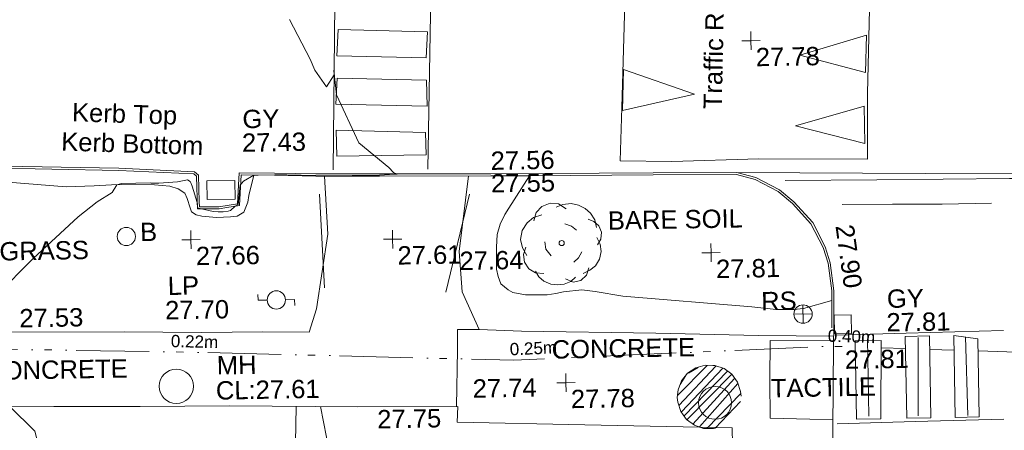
# Model space of a CAD drawing. Header units: millimetres. Extents: x -290717 to 520720, y -103372 to 287762.
# Tile 196 of 256: x -41327 to -21155, y 165285 to 173686. Entities that reach past the tile are written whole.
import ezdxf

# ---------------------------------------------------------------- set-up
doc = ezdxf.new("R2010")
doc.units = ezdxf.units.MM
doc.linetypes.add('IMPORT-HIDDEN2 _3_', pattern=[4762.5, 3175, -1587.5])
doc.linetypes.add('IMPORT-UG_ELEC_STREET LIGHTING_QLB2 _2_', pattern=[2700, 1500, -300.0000000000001, 0, -250, 150, -300.0000000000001, 0, -200])
for name, color, linetype, lineweight, true_color in [('00_TOPO_FENCE', 7, 'Continuous', 9, 0x3f7f4f), ('00_TOPO_FOOTPATH', 7, 'Continuous', 9, 0xa50000), ('00_TOPO_FURN_BARRIER_2D', 7, 'Continuous', 9, 0x666666), ('00_TOPO_FURN_BOLLARD', 7, 'Continuous', 9, 0x666666), ('00_TOPO_FURN_LAMP_POST', 7, 'Continuous', 9, 0x666666), ('00_TOPO_FURN_SIGN', 7, 'Continuous', 9, 0x666666), ('00_TOPO_KERB_BOTTOM', 1, 'Continuous', 9, 0xff0000), ('00_TOPO_KERB_TOP', 7, 'Continuous', 9, 0xa500a5), ('00_TOPO_LEVEL_SPOT', 7, 'Continuous', 9, 0x666666), ('00_TOPO_ROAD_MARKING_ARROWS', 7, 'Continuous', 9, 0x999999), ('00_TOPO_ROAD_MARKING_WHITE_CONTINUOUS', 7, 'Continuous', 9, 0x999999), ('00_TOPO_ROAD_MARKING_WHITE_DASH', 7, 'Continuous', 9, 0x999999), ('00_TOPO_SERV_GULLY', 7, 'Continuous', 9, 0x5252a5), ('00_TOPO_SERV_MH', 7, 'Continuous', 9, 0x666666), ('00_TOPO_TRAFFIC_RAMP', 7, 'Continuous', 9, 0x999999), ('00_TOPO_TREE', 7, 'Continuous', 9, 0x666666), ('00_UAV_FORM_LINES', 7, 'Continuous', 9, 0x666666), ('01_DTM_CONTOUR_MJR', 7, 'Continuous', 9, 0x7f3f00), ('12333-PUM-2D-U-0001-C01 - Rev2_REVIT IMPORT_dwg', 7, 'Continuous', 9, 0x767676), ('PUM-CHAMBER EXTENTS', 6, 'IMPORT-HIDDEN2 _3_', 9, 0xff00ff), ('PUM-ELECTRIC-SL-QLB2', 7, 'IMPORT-UG_ELEC_STREET LIGHTING_QLB2 _2_', 9, 0xff7f7f)]:
    doc.layers.add(name, color=color, linetype=linetype, lineweight=lineweight, true_color=true_color)
for name, color, linetype, lineweight in [('00_TOPO_PEDASTRIAN', 7, 'Continuous', 9), ('00_TOPO_ROAD_EDGE', 7, 'Continuous', 9), ('00_TOPO_SURFACE', 7, 'Continuous', 9), ('00_TOPO_SURVEY_TEXT', 7, 'Continuous', 9)]:
    doc.layers.add(name, color=color, linetype=linetype, lineweight=lineweight)
doc.styles.add('Arial_1', font='arial.ttf', dxfattribs={"height": 250})
doc.styles.add('Swis721 Lt BT_2', font='swissl.ttf', dxfattribs={"height": 375})

# ---------------------------------------------------------------- blocks, each defined once
blk = doc.blocks.new('12333-PUM-2D-U-0001-C01 - Rev2_REVIT IMPORT_dwg_CONIFEROUS_TREE-2077141-Site Location Plan Existing')
at = {"layer": '00_TOPO_TREE', "color": 254, "true_color": 0xcccccc, "flags": 128}
for points in [[(533874127.1760948, 725725502.1413811), (533874178.5435401, 725725673.3661991), (533874298.4009126, 725725793.2235715), (533874469.6257305, 725725861.7134986), (533874640.8505483, 725725844.5910169), (533874794.9528845, 725725741.8561262)], [(533874589.4831029, 725725776.1010897), (533874726.4629573, 725725827.4685351), (533874897.6877751, 725725844.5910169), (533875051.7901113, 725725810.3460532), (533875188.7699656, 725725741.8561262), (533875291.5048562, 725725639.1212354), (533875377.1172652, 725725502.1413811), (533875411.3622288, 725725348.0390451)], [(533873973.0737587, 725724800.1196278), (533873887.4613497, 725724954.221964), (533873853.2163861, 725725125.4467819), (533873887.4613497, 725725313.7940814), (533873990.1962404, 725725467.8964175), (533874127.1760948, 725725570.6313083), (533874298.4009126, 725725621.9987537)], [(533874760.7079209, 725725433.651454), (533874897.6877751, 725725382.2840086), (533875000.4226658, 725725296.6715996)], [(533875240.1374109, 725725519.2638628), (533875359.9947835, 725725467.8964175), (533875462.7296741, 725725382.2840086), (533875514.0971195, 725725245.3041543), (533875496.9746377, 725725108.3243), (533875428.4847105, 725724988.4669275)], [(533874315.5233944, 725724423.4250284), (533874144.2985765, 725724440.5475104), (533874007.3187222, 725724526.1599193), (533873921.7063133, 725724663.1397736), (533873904.5838314, 725724817.2421097), (533873955.9512769, 725724971.3444456)], [(533874469.6257305, 725724782.9971461), (533874366.8908398, 725724919.9770004), (533874349.768358, 725725074.0793364)], [(533875411.3622288, 725725142.5692636), (533875479.8521559, 725725005.5894094), (533875496.9746377, 725724851.4870732), (533875462.7296741, 725724697.3847371), (533875377.1172652, 725724560.4048829), (533875257.2598926, 725724474.7924739), (533875120.2800384, 725724406.3025466)], [(533875103.1575565, 725724851.4870732), (533875034.6676294, 725724731.6297008), (533874931.9327387, 725724646.0172918)], [(533874966.1777024, 725724337.8126194), (533874863.4428115, 725724252.2002106), (533874726.4629573, 725724200.8327652), (533874589.4831029, 725724183.7102835), (533874452.5032488, 725724200.8327652), (533874315.5233944, 725724269.3226925), (533874212.7885037, 725724354.9351014), (533874144.2985765, 725724474.7924739)], [(533875240.1374109, 725724526.1599193), (533875188.7699656, 725724372.0575831), (533875068.912593, 725724269.3226925), (533874914.8102569, 725724235.0777289), (533874760.7079209, 725724303.567656)]]:
    blk.add_lwpolyline(points, dxfattribs=at)
at = {"layer": '00_TOPO_TREE', "color": 254, "true_color": 0xcccccc}
blk.add_circle((533874692.2179937, 725725039.8343729), 52.82105749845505, dxfattribs=at)
blk = doc.blocks.new('12333-PUM-2D-U-0001-C01 - Rev2_REVIT IMPORT_dwg_MSL_Bollard_2-2077182-Site Location Plan Existing')
at = {"layer": '00_TOPO_FURN_BOLLARD', "color": 254, "true_color": 0xcccccc}
blk.add_circle((0, 0), 62.50000000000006, dxfattribs=at)
blk = doc.blocks.new('12333-PUM-2D-U-0001-C01 - Rev2_REVIT IMPORT_dwg_MSL_RoadSign_SYM-2077193-Site Location Plan Existing')
at = {"layer": '00_TOPO_FURN_SIGN', "color": 254, "true_color": 0xcccccc}
for p, q in [((-500.2287617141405, 0), (499.7712382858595, 0)), ((-0.2287617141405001, -500.0000000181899), (-0.2287617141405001, 499.9999999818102))]:
    blk.add_line(p, q, dxfattribs=at)
blk.add_circle((-0.2287617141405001, 0), 500.0000000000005, dxfattribs=at)
blk = doc.blocks.new('12333-PUM-2D-U-0001-C01 - Rev2_REVIT IMPORT_dwg_MSL_Lamp_Post_SYM-2077199-Site Location Plan Existing')
at = {"layer": '00_TOPO_FURN_LAMP_POST', "color": 254, "true_color": 0xcccccc, "flags": 128}
for points in [[(-500.1060478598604, 0), (-1000.212095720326, 0), (-1000.212095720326, 316.7338303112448)], [(500.1060478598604, 0), (1000.21209571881, 0), (1000.21209571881, -316.7338303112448)]]:
    blk.add_lwpolyline(points, dxfattribs=at)
at = {"layer": '00_TOPO_FURN_LAMP_POST', "color": 254, "true_color": 0xcccccc}
blk.add_circle((0, 0), 500.1060478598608, dxfattribs=at)
blk = doc.blocks.new('12333-PUM-2D-U-0001-C01 - Rev2_REVIT IMPORT_dwg_MM-2077200-Site Location Plan Existing')
at = {"layer": '00_TOPO_LEVEL_SPOT', "color": 254, "true_color": 0xcccccc, "flags": 128}
for points in [[(0, -500.0000000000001), (0, 0), (-500.0000000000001, 0)], [(500.0000000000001, 0), (0, 0), (0, 500.0000000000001)]]:
    blk.add_lwpolyline(points, dxfattribs=at)
blk = doc.blocks.new('12333-PUM-2D-U-0001-C01 - Rev2_REVIT IMPORT_dwg_MGS62954_T2_Galway_ITM_3d_Rev1-2077680-Site Location Plan Existing')
at = {"layer": '00_TOPO_FOOTPATH', "color": 254, "true_color": 0xcccccc, "flags": 128}
for points in [[(533869857.5035153, 725726495.4703825), (533869902.4992046, 725725303.0086882), (533869648.557068, 725723784.791834), (533869490.2936457, 725723307.9001478), (533868540.0000001, 725723330.0000001), (533867280.0000001, 725723340.0000001), (533865700.0000001, 725723380.0000001), (533863140.0000001, 725723420), (533861690.0000002, 725723440.0000002), (533861570.0000001, 725723480), (533861490, 725723640.0000001), (533861420.0000001, 725724090.0000001), (533861390, 725724610), (533861390, 725725410), (533861420.0000001, 725726140), (533861527.9710129, 725726755.4721956)], [(533880231.3508749, 725723040.6573384), (533878690.0000002, 725723080.0000002), (533876590.0000001, 725723160), (533873840, 725723250), (533872973.9164643, 725723301.5758512), (533872634.6583105, 725724076.4525092), (533872592.3618316, 725724903.9065189), (533872808.5394711, 725726445.7022974)], [(533878091.5940915, 725717058.1060783), (533878120, 725719490.0000001), (533878120, 725721200.0000002), (533875100.0000001, 725721310.0000002), (533872490.0000001, 725721410), (533872510.0000001, 725721730), (533870460.0000001, 725721760), (533867830.0000001, 725721830.0000001), (533866000, 725721850.0000001), (533864230, 725721880.0000001), (533862410.0000001, 725721920.0000001), (533860700.0000001, 725721940.0000001), (533858810.0000002, 725721980), (533857050.0000001, 725722020), (533855450.0000001, 725722050), (533853490, 725722090.0000002), (533851550.0000001, 725722120.0000001), (533849630.0000001, 725722160.0000001), (533848260.0000001, 725722220.0000001), (533847330.0000001, 725722320.0000002), (533846620.0000001, 725722500.0000001), (533845430.0000002, 725723010), (533844570.0000001, 725723410.0000001), (533843739.3069958, 725723864.5093199)]]:
    blk.add_lwpolyline(points, dxfattribs=at)
at = {"layer": '00_TOPO_FURN_BARRIER_2D', "color": 254, "true_color": 0xcccccc}
for p, q in [((533869820.0000002, 725724210), (533869750.0000001, 725726130)), ((533872300, 725724080), (533872820.0000001, 725726070.0000002))]:
    blk.add_line(p, q, dxfattribs=at)
at = {"layer": '00_TOPO_KERB_BOTTOM', "color": 254, "true_color": 0xcccccc, "flags": 128}
blk.add_lwpolyline([(533880238.9375493, 725723208.9615966), (533880251.2294614, 725723966.0985905), (533880183.8301461, 725724539.8966494), (533880089.9354669, 725724871.4164566), (533879841.1629242, 725725370.6788999), (533879462.9291122, 725725800.0010712), (533879170.1154087, 725726052.452935), (533878695.0609881, 725726314.457762), (533878302.9252208, 725726422.0078136), (533876590.720026, 725726446.1320992), (533873267.2118734, 725726480.7389705), (533870968.7359276, 725726519.5018823), (533869681.2294695, 725726541.2151829), (533868837.2857705, 725726572.0272278), (533868112.8181707, 725726592.5696751), (533868063.7586554, 725725958.182143), (533867683.6686536, 725725905.255959), (533867285.3494946, 725725913.9028821), (533867284.0634437, 725726012.7437726), (533867276.9984556, 725726555.7314417), (533867197.559556, 725726628.507768), (533865647.6978797, 725726727.8144488), (533862893.4845387, 725726827.4936966)], dxfattribs=at)
at = {"layer": '00_TOPO_KERB_TOP', "color": 254, "true_color": 0xcccccc, "flags": 128}
blk.add_lwpolyline([(533880196.1772586, 725723209.6557983), (533880208.4228826, 725723963.9416138), (533880141.7538743, 725724531.5222692), (533880049.8766235, 725724855.9190164), (533879805.3786522, 725725346.602808), (533879432.7806145, 725725769.5279765), (533879145.5626811, 725726017.1553988), (533878678.8531681, 725726274.5577925), (533878296.8713771, 725726379.3229396), (533876590.1961333, 725726403.3693107), (533874054.7793631, 725726429.7699807), (533873266.6286595, 725726437.9767997), (533870986.942897, 725726476.4228221), (533869680.0886319, 725726498.4624159), (533868835.8995086, 725726529.2834213), (533868152.3165984, 725726548.6665736), (533868103.7436923, 725725920.5713761), (533867845.9583333, 725725884.6756794), (533867686.1696032, 725725862.4256659), (533867243.124595, 725725872.0435215), (533867234.4766971, 725726536.6874986), (533867179.7839909, 725726586.7931052), (533865645.5567896, 725726685.098014), (533862893.1687635, 725726784.7112008)], dxfattribs=at)
at = {"layer": '00_TOPO_PEDASTRIAN', "color": 254, "true_color": 0xcccccc}
for p, q in [((533870192.1, 725729485.8000002), (533870154.0000001, 725728952.4)), ((533870192.1, 725729485.8000002), (533872020.9000001, 725729409.6)), ((533872020.9000001, 725729409.6), (533871982.8000001, 725728876.2000002)), ((533870154.0000001, 725728952.4), (533871982.8000001, 725728876.2000002)), ((533870115.9000001, 725727961.8000001), (533870154.0000001, 725728495.2)), ((533871982.8000001, 725728419), (533870154.0000001, 725728495.2)), ((533871982.8000001, 725727885.6000001), (533871982.8000001, 725728419)), ((533870115.9000001, 725727961.8000001), (533871982.8000001, 725727885.6000001)), ((533870115.9000001, 725727428.4), (533871944.7, 725727352.2)), ((533870115.9000001, 725727428.4), (533870115.9000001, 725726895)), ((533871944.7, 725727352.2), (533871944.7000001, 725726895.0000001)), ((533870115.9000001, 725726895), (533871944.7000001, 725726895.0000001)), ((533881698.3000001, 725721332.4000002), (533881698.3000001, 725723008.8000001)), ((533881698.3000001, 725723008.8000001), (533882193.6000001, 725723008.8000001)), ((533882193.6000001, 725723008.8000001), (533882193.6000001, 725721332.4)), ((533882688.9, 725721332.4), (533882688.9000001, 725723008.8000001)), ((533882688.9000001, 725723008.8000001), (533883184.2000001, 725722932.6000001)), ((533880669.6, 725721332.4), (533880669.6, 725722932.6)), ((533880669.6, 725722932.6), (533881203, 725722932.6)), ((533881203, 725722932.6), (533881164.9000001, 725721332.4000002)), ((533883184.2000001, 725722932.6000001), (533883184.2000001, 725721332.4)), ((533880669.6, 725721332.4), (533881164.9000001, 725721332.4000002)), ((533881698.3000001, 725721332.4000002), (533882193.6000001, 725721332.4)), ((533882688.9, 725721332.4), (533883184.2000001, 725721332.4))]:
    blk.add_line(p, q, dxfattribs=at)
at = {"layer": '00_TOPO_ROAD_EDGE', "color": 254, "true_color": 0xcccccc, "flags": 128}
blk.add_lwpolyline([(533878091.6520879, 725717025.7204967), (533878756.9764456, 725717005.2505316), (533879020.0000001, 725717000), (533879310.0000002, 725717010.0000001), (533879490, 725717050.0000001), (533879660.0000001, 725717130.0000001), (533879860.0000001, 725717300.0000001), (533880050.0000001, 725717590.0000002), (533880110.0000001, 725717780.0000001), (533880140.0000001, 725717970.0000002), (533880150.0000001, 725718480), (533880170.0000001, 725719670.0000001), (533880180.0000002, 725721120.0000001), (533880223.7642007, 725722872.3530802), (533880238.9375493, 725723208.9615966)], dxfattribs=at)
at = {"layer": '00_TOPO_ROAD_MARKING_ARROWS', "color": 254, "true_color": 0xcccccc}
for p, q in [((533879640.9, 725728800), (533881012.5000001, 725729181)), ((533880974.4000001, 725728419), (533881012.5000001, 725729181)), ((533880974.4000001, 725728419), (533879640.9, 725728800)), ((533875983.3000001, 725727733.2000002), (533876021.4000001, 725728571.4000002)), ((533877469.2000001, 725728038.0000001), (533876021.4000001, 725728571.4000002)), ((533875983.3000001, 725727733.2000002), (533877469.2000001, 725728038.0000001)), ((533879526.6, 725727352.2), (533880936.3, 725727733.2000002)), ((533880936.3, 725726971.2000002), (533880936.3, 725727733.2000002)), ((533880936.3, 725726971.2000002), (533879526.6, 725727352.2))]:
    blk.add_line(p, q, dxfattribs=at)
at = {"layer": '00_TOPO_ROAD_MARKING_WHITE_CONTINUOUS', "color": 254, "true_color": 0xcccccc}
for p, q in [((533880920.0000001, 725722970), (533880920.0000001, 725721390.0000002)), ((533881960.0000006, 725722980.0000007), (533881930.0000007, 725721380.0000007)), ((533882930.0000005, 725722980.0000002), (533882950.0000003, 725721370.0000004))]:
    blk.add_line(p, q, dxfattribs=at)
at = {"layer": '00_TOPO_ROAD_MARKING_WHITE_CONTINUOUS', "color": 254, "true_color": 0xcccccc, "flags": 128}
for points in [[(533870230.0000005, 725732630.0000002), (533870130.0000005, 725730020.0000004), (533870040.0000005, 725726620.0000004)], [(533871980.0000002, 725726600.0000007), (533872090.0000002, 725729770.0000007), (533872150.0000003, 725732520.0000006)], [(533879290.0000001, 725726240), (533881170.0000001, 725726220.0000001), (533883890, 725726200.0000002), (533884910.0000001, 725726180.0000002)], [(533880280.0000001, 725723060.0000004), (533881720.0000002, 725723070.0000005), (533883710.0000002, 725723090.0000005)], [(533880270.0000002, 725721240.0000001), (533881870.0000002, 725721260.0000002), (533883690.0000004, 725721280.0000002)]]:
    blk.add_lwpolyline(points, dxfattribs=at)
at = {"layer": '00_TOPO_ROAD_MARKING_WHITE_DASH', "color": 254, "true_color": 0xcccccc, "flags": 128}
blk.add_lwpolyline([(533880450.0000004, 725725730.0000004), (533881479.9999998, 725725720.0000002), (533882500, 725725700.0000002), (533883510.0000002, 725725700.0000002)], dxfattribs=at)
at = {"layer": '00_TOPO_SERV_GULLY', "color": 254, "true_color": 0xcccccc}
for p, q in [((533867448.9000001, 725726056.8000001), (533867448.9000001, 725726437.8000001)), ((533868020.4, 725726437.8000002), (533867448.9000001, 725726437.8000001)), ((533868020.4, 725726056.8000001), (533868020.4, 725726437.8000002)), ((533867448.9000001, 725726056.8000001), (533868020.4, 725726056.8000001)), ((533880593.4, 725723466.0000001), (533880250.5, 725723466.0000001)), ((533880250.5, 725723085), (533880250.5, 725723466.0000001)), ((533880593.4, 725723466.0000001), (533880593.4, 725723085)), ((533880593.4, 725723085), (533880250.5, 725723085))]:
    blk.add_line(p, q, dxfattribs=at)
at = {"layer": '00_TOPO_SERV_MH', "color": 254, "true_color": 0xcccccc}
for centre, radius in [((533866746.8146916, 725722248.4203597), 351.1189548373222), ((533877777.5868655, 725721715.6973487), 336.8582057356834)]:
    blk.add_circle(centre, radius, dxfattribs=at)
at = {"layer": '00_TOPO_SURFACE', "color": 254, "true_color": 0xcccccc, "flags": 128}
for points in [[(533886048.2198389, 725726276.6862067), (533882167.3005771, 725726329.7935548), (533878302.9252211, 725726422.0078133)], [(533872476.2393655, 725721730.4940583), (533872520.0000001, 725722890), (533872528.5998722, 725723306.9397253), (533872973.9164643, 725723301.5758512)], [(533880227.0351222, 725722944.9158368), (533878930.0000002, 725722970.0000001), (533878910.0000001, 725722160.0000001), (533878900.0000001, 725721380), (533879710.0000001, 725721350), (533880185.3332384, 725721333.5470626)], [(533869696.9589273, 725721780.3090781), (533869806.8299926, 725721149.4598147), (533869960.0000001, 725720270), (533870340.0000001, 725718960.0000001), (533870480, 725717740.0000001), (533870360.0000001, 725715020.0000001), (533870300.0000001, 725711930.0000002), (533870460.0000001, 725709410), (533870520.0000001, 725708420.0000001)]]:
    blk.add_lwpolyline(points, dxfattribs=at)
at = {"layer": '00_TOPO_TRAFFIC_RAMP', "color": 254, "true_color": 0xcccccc, "flags": 128}
blk.add_lwpolyline([(533876150.0000001, 725732250.0000001), (533878320.0000001, 725732210.0000001), (533881190.0000002, 725732150), (533881090, 725730000.0000001), (533881010, 725728000), (533880990.0000001, 725726650.0000001), (533878760.0000001, 725726690.0000002), (533876980, 725726670.0000001), (533875920.0000001, 725726700.0000002), (533875970, 725727790.0000001), (533876060.0000002, 725729690.0000002), (533876100, 725731130)], close=True, dxfattribs=at)
at = {"layer": '00_UAV_FORM_LINES', "color": 254, "true_color": 0xcccccc, "flags": 128}
for points in [[(533861469.6015499, 725726422.746025), (533861858.5385, 725726521.6165003), (533862067.5385, 725726539.6165001), (533862947.5385, 725726525.6165001), (533864562.5385, 725726368.6165003), (533865133.5385, 725726380.6165001), (533865493.5385, 725726392.6165001), (533865703.5385, 725726392.6165001), (533866374.5385002, 725726378.6165001), (533866683.5385001, 725726343.6165), (533866855.5385001, 725726285.6165001), (533866991.5385, 725726196.6165001), (533867035.5385, 725726087.6165001), (533867095.5385, 725725892.6165001), (533867117.5385, 725725813.6165), (533867216.5385, 725725746.6165001), (533867333.5385001, 725725718.6165), (533867633.5385, 725725684.6165001), (533867917.5385, 725725692.6165001), (533868057.5385, 725725706.6165001), (533868193.5385001, 725725787.6165003), (533868277.5385, 725725991.6165001), (533868303.5385001, 725726122.6165001), (533868409.0990534, 725726541.3854475)], [(533880205.2793626, 725723770.3122472), (533879620.5385001, 725723611.6165001), (533879422.5385, 725723595.6165), (533879062.5385, 725723606.6165003), (533878566.5385, 725723669.6165), (533875923.5385001, 725723930.6165003), (533875362.5385, 725724037.6165003), (533875087.5385, 725724072.6165001), (533874710.5385001, 725724044.6165), (533874551.5385, 725724010.6165001), (533874376.5385, 725723985.6165001), (533873932.5385, 725723995.6165001), (533873672.5385, 725724046.6165), (533873578.5385, 725724099.6165001), (533873434.5385, 725724230.6165), (533873376.5385, 725724380.6165001), (533873348.5385001, 725724526.6165001), (533873352.5385001, 725724977.6165), (533873373.5385, 725725235.6165), (533873436.5385001, 725725446.6165001), (533873538.5385, 725725647.6165), (533873625.5385, 725725772.6165001), (533874054.7793631, 725726429.7699807)], [(533869040.7810001, 725706215.0589999), (533869059.418, 725709446.2165), (533869064.4180001, 725713459.2165002), (533869120.418, 725715899.2165), (533869129.4180002, 725719945.2165002), (533869193.9061094, 725721793.6983166)]]:
    blk.add_lwpolyline(points, dxfattribs=at)
at = {"layer": '01_DTM_CONTOUR_MJR', "color": 254, "true_color": 0xcccccc, "flags": 128}
for points in [[(533867128.3781388, 725705874.8282701), (533867310.0000002, 725710790.0000001), (533867593.3110682, 725715357.0347863), (533867592.6844468, 725715652.8044193), (533867506.6127281, 725715917.7295306), (533867416.5640634, 725716036.9596734), (533867085.2618433, 725716365.7107376), (533866816.0808877, 725716534.1071098), (533864881.4918119, 725717661.8947865), (533864403.929499, 725718528.620465), (533864321.3011528, 725719409.593299), (533863831.755408, 725721382.710121), (533863320.0000001, 725721900)], [(533863093.8705126, 725724175.0668737), (533863859.7612156, 725724915.278582), (533864796.7807943, 725725748.9696712), (533865193.0811336, 725726047.9940348), (533865501.0270702, 725726231.9453293), (533865600, 725726390.0000001), (533865696.0582011, 725726413.6507938), (533866283.3408324, 725726417.3115861), (533866302.2402388, 725726412.9387732), (533866460.6460872, 725726407.3030385), (533866846.0437679, 725726432.6013321), (533866875.7692308, 725726437.8846155), (533867048.7574751, 725726466.9601331), (533867103.0738994, 725726432.0990566), (533867122.9824561, 725726388.3918129), (533867142.951087, 725726333.8315217), (533867240, 725726000.0000001), (533867245.8602151, 725725890.5107527), (533867330.0000001, 725725870), (533867564.7025226, 725725811.2732035), (533867669.8721591, 725725799.6164774), (533867772.6246335, 725725798.9296191), (533867875.0543168, 725725811.9954262), (533867918.1818182, 725725824.8051949), (533868020, 725725910.0000001), (533868076, 725725944), (533868130.0000001, 725726340.0000001), (533868196.0771278, 725726417.9122342), (533868410.0000001, 725726540.0000001), (533868500, 725726540.0000001), (533868840, 725726536.2580645), (533869085.0000001, 725726532.9166667), (533869680.0000002, 725726510.3153154), (533869860.0000001, 725726500.0000001), (533870983.0350877, 725726493.9298246), (533871294.9751245, 725726507.636816), (533871350.0000001, 725726510), (533871270.9447675, 725726543.8372093), (533871179.7375025, 725726644.5965363), (533870570.0000001, 725727160), (533870130.0000001, 725728150), (533870090, 725728660.0000001), (533870090.7061656, 725728565.8491021), (533869928.5069962, 725728319.0841769), (533869699.0444071, 725728663.9207422), (533869602.90525, 725728892.490684), (533869200.0000001, 725729710.0000002)]]:
    blk.add_lwpolyline(points, dxfattribs=at)
for name, p, xscale, yscale, zscale in [('12333-PUM-2D-U-0001-C01 - Rev2_REVIT IMPORT_dwg_MM-2077200-Site Location Plan Existing', (533878640.0000001, 725729110), 0.375, 0.375, 0.375), ('12333-PUM-2D-U-0001-C01 - Rev2_REVIT IMPORT_dwg_MSL_Bollard_2-2077182-Site Location Plan Existing', (533865777.2950931, 725725329.9493858), 3, 3, 3), ('12333-PUM-2D-U-0001-C01 - Rev2_REVIT IMPORT_dwg_MM-2077200-Site Location Plan Existing', (533867100.0000001, 725725240.0000001), 0.375, 0.375, 0.375), ('12333-PUM-2D-U-0001-C01 - Rev2_REVIT IMPORT_dwg_MM-2077200-Site Location Plan Existing', (533871230, 725725180.0000001), 0.375, 0.375, 0.375), ('12333-PUM-2D-U-0001-C01 - Rev2_REVIT IMPORT_dwg_MM-2077200-Site Location Plan Existing', (533877750.0000001, 725724790.0000001), 0.375, 0.375, 0.375), ('12333-PUM-2D-U-0001-C01 - Rev2_REVIT IMPORT_dwg_MSL_Lamp_Post_SYM-2077199-Site Location Plan Existing', (533868827.4625961, 725723977.8765244), 0.375, 0.375, 0.375), ('12333-PUM-2D-U-0001-C01 - Rev2_REVIT IMPORT_dwg_MSL_RoadSign_SYM-2077193-Site Location Plan Existing', (533879611.3597043, 725723500.122922), 0.375, 0.375, 0.375), ('12333-PUM-2D-U-0001-C01 - Rev2_REVIT IMPORT_dwg_MM-2077200-Site Location Plan Existing', (533874730, 725722180.0000002), 0.375, 0.375, 0.375)]:
    blk.add_blockref(name, p, dxfattribs=dict(xscale=xscale, yscale=yscale, zscale=zscale))
blk.add_blockref('12333-PUM-2D-U-0001-C01 - Rev2_REVIT IMPORT_dwg_CONIFEROUS_TREE-2077141-Site Location Plan Existing', (0, 0))
at = {"layer": '00_TOPO_FENCE', "color": 251, "true_color": 0x666666, "insert": (533870851.4346417, 725721688.2647494), "char_height": 375, "width": 1495.902363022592, "attachment_point": 1, "line_spacing_factor": 1.005061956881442, "style": 'Swis721 Lt BT_2'}
blk.add_mtext('27.75', dxfattribs=at)
at = {"layer": '00_TOPO_FOOTPATH', "color": 251, "true_color": 0x666666, "char_height": 375, "width": 1495.902363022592, "attachment_point": 1, "line_spacing_factor": 1.005061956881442, "style": 'Swis721 Lt BT_2'}
for s, insert in [('27.64', (533872592.4000001, 725724899.1296078)), ('27.53', (533863555.9279897, 725723882.8611832)), ('27.81', (533880450.8829781, 725722739.3978384)), ('27.74', (533872817.5478455, 725722282.5170051))]:
    blk.add_mtext(s, dxfattribs=dict(at, insert=insert))
at = {"layer": '00_TOPO_FURN_BOLLARD', "insert": (533866060.0534128, 725725604.1467357), "char_height": 375, "width": 398.9072968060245, "attachment_point": 1, "line_spacing_factor": 1.005061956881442, "style": 'Swis721 Lt BT_2'}
blk.add_mtext('B', dxfattribs=at)
at = {"layer": '00_TOPO_FURN_LAMP_POST', "char_height": 375, "attachment_point": 1, "line_spacing_factor": 1.005061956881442, "style": 'Swis721 Lt BT_2'}
for s, insert, width in [('LP', (533866607.371366, 725724492.9369904), 707.5855621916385), ('27.70', (533866545.0887812, 725723994.9881471), 1495.902363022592)]:
    blk.add_mtext(s, dxfattribs=dict(at, insert=insert, width=width))
at = {"layer": '00_TOPO_FURN_SIGN', "insert": (533878757.5831242, 725723967.6236594), "char_height": 375, "width": 783.5679044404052, "attachment_point": 1, "line_spacing_factor": 1.005061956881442, "style": 'Swis721 Lt BT_2'}
blk.add_mtext('RS', dxfattribs=at)
at = {"layer": '00_TOPO_KERB_BOTTOM', "color": 251, "true_color": 0x666666, "insert": (533864487.3908004, 725727486.8559083), "char_height": 375, "width": 3414.456504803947, "attachment_point": 1, "rotation": 357.18262652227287, "line_spacing_factor": 1.005061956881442, "style": 'Swis721 Lt BT_2'}
blk.add_mtext('Kerb Bottom', dxfattribs=at)
at = {"layer": '00_TOPO_KERB_BOTTOM', "color": 251, "true_color": 0x666666, "insert": (533873267.2, 725726475.929608), "char_height": 375, "width": 1495.902363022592, "attachment_point": 1, "line_spacing_factor": 1.005061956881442, "style": 'Swis721 Lt BT_2'}
blk.add_mtext('27.55', dxfattribs=at)
at = {"layer": '00_TOPO_KERB_TOP', "color": 251, "true_color": 0x666666, "char_height": 375, "attachment_point": 1, "line_spacing_factor": 1.005061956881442, "style": 'Swis721 Lt BT_2'}
for s, insert, width, rotation in [('Kerb Top', (533864719.2397208, 725728081.3317837), 2493.170605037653, 357.18262652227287), ('27.90', (533880678.6995456, 725725338.9697987), 1495.902363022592, 276.91539149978)]:
    blk.add_mtext(s, dxfattribs=dict(at, insert=insert, width=width, rotation=rotation))
at = {"layer": '00_TOPO_KERB_TOP', "color": 251, "true_color": 0x666666, "insert": (533873266.6, 725726936.3925017), "char_height": 375, "width": 1495.902363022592, "attachment_point": 1, "line_spacing_factor": 1.005061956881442, "style": 'Swis721 Lt BT_2'}
blk.add_mtext('27.56', dxfattribs=at)
at = {"layer": '00_TOPO_LEVEL_SPOT', "char_height": 375, "width": 1495.902363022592, "attachment_point": 1, "line_spacing_factor": 1.005061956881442, "style": 'Swis721 Lt BT_2'}
for s, insert in [('27.78', (533878735.0808529, 725728962.6102245)), ('27.66', (533867195.0808528, 725725092.6102244)), ('27.61', (533871325.0808527, 725725032.6102246)), ('27.81', (533877845.0808527, 725724642.6102246)), ('27.78', (533874825.0808527, 725722032.6102246))]:
    blk.add_mtext(s, dxfattribs=dict(at, insert=insert))
at = {"layer": '00_TOPO_SERV_GULLY', "color": 251, "true_color": 0x666666, "char_height": 375, "attachment_point": 1, "line_spacing_factor": 1.005061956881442, "style": 'Swis721 Lt BT_2'}
for s, insert, width in [('GY', (533868197.0012151, 725727878.0820885), 821.5590755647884), ('27.43', (533868179.4255443, 725727395.0593599), 1495.902363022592), ('GY', (533881333.7595647, 725723971.8523365), 821.5590755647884), ('27.81', (533881316.183894, 725723488.8296078), 1495.902363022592)]:
    blk.add_mtext(s, dxfattribs=dict(at, insert=insert, width=width))
at = {"layer": '00_TOPO_SERV_MH', "char_height": 375, "attachment_point": 1, "line_spacing_factor": 1.005061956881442, "style": 'Swis721 Lt BT_2'}
for s, insert, width in [('MH', (533867583.6822559, 725722848.9186318), 949.779278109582), ('CL:27.61', (533867555.8618434, 725722334.5582893), 2440.932744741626)]:
    blk.add_mtext(s, dxfattribs=dict(at, insert=insert, width=width))
at = {"layer": '00_TOPO_SURVEY_TEXT', "color": 251, "true_color": 0x666666, "char_height": 375, "attachment_point": 1, "line_spacing_factor": 1.005061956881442, "style": 'Swis721 Lt BT_2'}
for s, insert, width in [('BARE SOIL', (533875646.1952477, 725725670.0558686), 3063.038171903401), ('GRASS', (533863171.5983201, 725725257.8587914), 2018.280965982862), ('CONCRETE', (533874448.9616609, 725723052.6619408), 3286.236302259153), ('CONCRETE', (533862818.1217561, 725722819.5200446), 3286.236302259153), ('TACTILE', (533878923.3119519, 725722182.4139829), 2341.205920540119)]:
    blk.add_mtext(s, dxfattribs=dict(at, insert=insert, width=width))
at = {"layer": '00_TOPO_TRAFFIC_RAMP', "color": 251, "true_color": 0x666666, "insert": (533877643.8794262, 725727731.397239), "char_height": 375, "width": 3433.452090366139, "attachment_point": 1, "rotation": 87.77157823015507, "line_spacing_factor": 1.005061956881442, "style": 'Swis721 Lt BT_2'}
blk.add_mtext('Traffic Ramp', dxfattribs=at)
blk = doc.blocks.new('12333-PUM-2D-U-0001-C01 - Rev2_REVIT IMPORT_dwg-1620468-Site Location Plan Existing')
at = {"layer": 'PUM-CHAMBER EXTENTS', "true_color": 0xffaaff}
h = blk.add_hatch(dxfattribs=at)
h.set_pattern_fill('FP_4', color=211, style=0, pattern_type=2)
h.set_pattern_definition([(45, (-533641079.65, -725615854.3560001), (-88.38834764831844, 88.38834764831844), [])])
h.paths.add_polyline_path([(236653.0438181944, 105336.0667505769), (236845.3021157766, 105388.2773699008), (237035.293143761, 105522.8411759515), (237140.3405765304, 105649.0949359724), (237215.7400328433, 105833.497006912), (237233.7495939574, 105985.9136354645), (237226.0188539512, 106086.1706623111), (237151.6376432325, 106296.3034538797), (237029.6700650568, 106455.5873070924), (236892.9683960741, 106560.0083644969), (236675.609997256, 106628.8822831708), (236476.3889912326, 106627.5754443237), (236286.7488512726, 106565.8702501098), (236129.4226755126, 106455.1668670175), (236019.2326296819, 106322.7323349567), (235943.8331733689, 106138.3302640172), (235925.823612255, 105985.9136354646), (235939.1163170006, 105868.101743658), (236012.6767869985, 105668.7783806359), (236136.435667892, 105511.2500222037), (236266.6048101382, 105411.8189064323), (236483.9632089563, 105342.9449877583)])
at = {"layer": 'PUM-CHAMBER EXTENTS', "color": 211, "true_color": 0xffaaff, "flags": 128}
blk.add_lwpolyline([(237233.7495939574, 105985.9136354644), (237226.0188539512, 106086.1706623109), (237165.8467877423, 106276.0878131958), (237051.2860765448, 106439.0756814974), (236892.9683960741, 106560.0083644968), (236705.5862376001, 106627.6628429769), (236662.1380666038, 106629.4303243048), (236506.529388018, 106635.7605203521), (236314.2710904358, 106583.5499010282), (236146.6536562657, 106475.876331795), (236019.232629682, 106322.7323349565), (235943.8331733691, 106138.330264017), (235925.823612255, 105985.9136354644), (235933.5543522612, 105885.6566086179), (235993.7264184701, 105695.739457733), (236039.3353538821, 105630.8506920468), (236108.2871296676, 105532.7515894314), (236266.6048101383, 105411.818906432), (236453.9869686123, 105344.1644279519), (236653.0438181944, 105336.0667505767), (236845.3021157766, 105388.2773699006), (237012.9195499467, 105495.9509391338), (237040.3761593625, 105528.9503193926), (237140.3405765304, 105649.0949359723), (237215.7400328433, 105833.4970069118)], close=True, dxfattribs=at)
at = {"layer": 'PUM-ELECTRIC-SL-QLB2', "color": 254, "true_color": 0xffd4d4}
for p, q in [((240119.7775453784, 106928.1943076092), (240618.650152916, 106903.6428626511)), ((241113.9501529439, 106879.2672394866), (241609.2501528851, 106854.8916163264))]:
    blk.add_line(p, q, dxfattribs=at)
at = {"layer": 'PUM-ELECTRIC-SL-QLB2', "color": 254, "true_color": 0xffd4d4, "flags": 128}
for points in [[(202191.6870690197, 108513.5914859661), (202774.350152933, 108351.6438213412), (210680.350152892, 106928.6438213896), (217599.3501528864, 107361.6438213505), (225638.3501528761, 107098.6438213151), (232589.3501528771, 106806.6438212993), (239074.3501528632, 106979.6438213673), (239589.9501528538, 106954.2691569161)], [(242104.5501528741, 106830.5159931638), (246897.350152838, 106594.6438213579), (250221.3501528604, 107535.6438213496), (251141.3501529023, 107296.6438212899), (255191.9630253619, 106167.1131888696)]]:
    blk.add_lwpolyline(points, dxfattribs=at)
blk.add_blockref('12333-PUM-2D-U-0001-C01 - Rev2_REVIT IMPORT_dwg_MGS62954_T2_Galway_ITM_3d_Rev1-2077680-Site Location Plan Existing', (-533641079.6498471, -725615854.3561786))
at = {"layer": 'PUM-ELECTRIC-SL-QLB2', "char_height": 250, "width": 1160.025439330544, "attachment_point": 2, "line_spacing_factor": 0.9417779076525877, "style": 'Arial_1'}
for s, insert, rotation in [('0.22m', (226062.4044133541, 107427.7291883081), 357.5945135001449), ('0.40m', (239522.1640623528, 107298.2510786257), 357.1825269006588), ('0.25m', (232992.7351797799, 107169.1709727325), 1.5281140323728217)]:
    blk.add_mtext(s, dxfattribs=dict(at, insert=insert, rotation=rotation))

msp = doc.modelspace()

# ---------------------------------------------------------------- block references
at = {"layer": '12333-PUM-2D-U-0001-C01 - Rev2_REVIT IMPORT_dwg', "color": 254, "linetype": 'IMPORT-UG_ELEC_STREET LIGHTING_QLB2 _2_', "true_color": 0xffd4d4, "rotation": 0.9999999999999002}
msp.add_blockref('12333-PUM-2D-U-0001-C01 - Rev2_REVIT IMPORT_dwg-1620468-Site Location Plan Existing', (-261895.0770586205, 55869.5817132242), dxfattribs=at)

doc.saveas('drawing.dxf')
